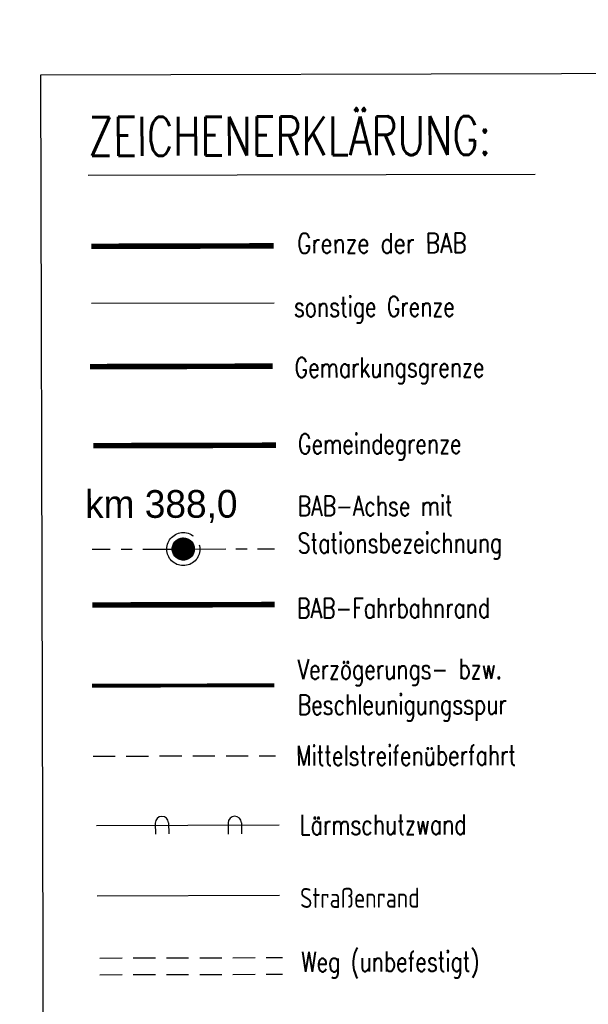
# Model space of a CAD drawing. Extents: x -134 to 1642, y -665 to 1050.
# Tile 69 of 88: x 1028 to 1079, y 203 to 292. Entities that reach past the tile are written whole.
import ezdxf

# ---------------------------------------------------------------- set-up
doc = ezdxf.new("R2010")
doc.units = 0
doc.header["$LTSCALE"] = 2
doc.header["$MEASUREMENT"] = 0
for name, pattern in [('ACHSE', [5.5, 4, -0.5, 0.5, -0.5]), ('AUSGEZOGEN', [0]), ('EinAusfädelung', [3.5, 2.5, -1]), ('GEMARKBAB', [3.7, 2, -0.5, 0.1, -0.5, 0.1, -0.5]), ('GEMEINDE', [3.5, 2, -0.5, 0.5, -0.5]), ('GESTRICH-X2', [1.5, 1, -0.5])]:
    doc.linetypes.add(name, pattern=pattern)
doc.layers.get('0').update_dxf_attribs({"color": 8, "linetype": 'AUSGEZOGEN'})
for name, color, linetype in [('ACHSETOP', 250, 'ACHSE'), ('EINAUSF', 8, 'EinAusfädelung'), ('FBRTOP', 8, 'AUSGEZOGEN'), ('GEMARKGRZ', 8, 'GEMARKBAB'), ('GEMEINGRZ', 8, 'GEMEINDE'), ('GRENZL', 8, 'AUSGEZOGEN'), ('GRENZL-BAB', 7, 'AUSGEZOGEN'), ('LAERMWAND', 8, 'AUSGEZOGEN'), ('LEGENDE', 7, 'AUSGEZOGEN'), ('MS-UEBERFAHRT', 8, 'GESTRICH-X2'), ('Rinne', 200, 'CONTINUOUS'), ('STRASSE', 8, 'AUSGEZOGEN'), ('WEG', 8, 'GESTRICH-X2')]:
    doc.layers.add(name, color=color, linetype=linetype)
doc.styles.add('ROMANS', font='romans.shx', dxfattribs={"width": 0.8})
doc.styles.add('UNIR-H', font='unir_h.shx', dxfattribs={"width": 0.8})

# ---------------------------------------------------------------- blocks, each defined once
blk = doc.blocks.new('*X17')
at = {"color": 0}
for p, q in [((212.234, 257.394), (213.242, 258.402)), ((212.236, 257.466), (213.169, 258.4)), ((212.237, 257.326), (213.31, 258.399)), ((212.244, 257.262), (213.373, 258.392)), ((212.244, 257.545), (213.09, 258.391)), ((212.254, 257.202), (213.434, 258.381)), ((212.261, 257.633), (213.003, 258.375)), ((212.268, 257.145), (213.491, 258.368)), ((212.284, 257.09), (213.545, 258.351)), ((212.29, 257.732), (212.903, 258.346)), ((212.303, 257.038), (213.597, 258.333)), ((212.324, 256.988), (213.647, 258.312)), ((212.343, 257.856), (212.779, 258.293)), ((212.347, 256.941), (213.694, 258.288)), ((212.372, 256.895), (213.74, 258.263)), ((212.399, 256.852), (213.783, 258.236)), ((212.428, 256.81), (213.825, 258.207)), ((212.459, 256.77), (213.865, 258.176)), ((212.492, 256.732), (213.903, 258.143)), ((212.526, 256.696), (213.939, 258.109)), ((212.563, 256.662), (213.974, 258.073)), ((212.601, 256.629), (214.006, 258.035)), ((212.64, 256.598), (214.037, 257.995)), ((212.682, 256.569), (214.066, 257.953)), ((212.726, 256.542), (214.093, 257.91)), ((212.771, 256.517), (214.119, 257.864)), ((212.819, 256.493), (214.142, 257.817)), ((212.868, 256.472), (214.163, 257.767)), ((212.92, 256.454), (214.182, 257.715)), ((212.975, 256.437), (214.198, 257.661)), ((213.032, 256.424), (214.211, 257.603)), ((213.092, 256.414), (214.222, 257.543)), ((213.156, 256.407), (214.229, 257.479)), ((213.224, 256.404), (214.232, 257.412)), ((213.296, 256.406), (214.23, 257.339)), ((213.375, 256.414), (214.222, 257.26)), ((213.463, 256.43), (214.205, 257.173)), ((213.563, 256.46), (214.176, 257.073)), ((213.686, 256.512), (214.123, 256.949))]:
    blk.add_line(p, q, dxfattribs=at)
blk = doc.blocks.new('SRMAST2')
at = {"color": 0}
blk.add_circle((0, 0), 0.999, dxfattribs=at)
blk.add_point((0, 0), dxfattribs=at)
blk.add_blockref('*X17', (-213.233, -257.403))
blk = doc.blocks.new('PP')
at = {"color": 0}
blk.add_circle((0, -0.006), 1.493, dxfattribs=at)
blk.add_point((0, 0), dxfattribs=at)

msp = doc.modelspace()

# ---------------------------------------------------------------- hatches: boundary and pattern name
at = {"layer": 'Rinne'}
h = msp.add_hatch(dxfattribs=at)
h.set_pattern_fill('ANSI31', color=256, scale=20, style=0)
edge = h.paths.add_edge_path()
edge.add_arc((275.368, -21751.935), 21947.712, 89.378358, 89.4555825, ccw=False)
edge.add_arc((441.164, -6471.327), 6666.204, 89.2382346, 89.378358, ccw=False)
edge.add_arc((-14330.566, -1117453.652), 1117746.729, 89.236362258, 89.238234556, ccw=False)
edge.add_arc((523.427, -3023.766), 3217.854, 89.201464, 89.236359, ccw=False)
edge.add_arc((555.116, -750.211), 944.078, 86.947295, 89.201464, ccw=False)
edge.add_arc((625.86, 576.328), 384.346, 266.94729, 270.48051)
edge.add_arc((580.862, 5941.795), 5750.002, 270.4805116, 270.6623839)
edge.add_arc((762.642, -9781.389), 9974.234, 90.5242944, 90.662384, ccw=False)
edge.add_arc((2442.173, -193318.226), 193518.754, 90.51436533, 90.52429443, ccw=False)
edge.add_arc((253.376, 50487.94), 50297.236, 270.5143659, 270.5338415)
edge.add_arc((717.25, 703), 510.135, 270.53384, 270.62712)
edge.add_arc((-30540.738, 2856402.629), 2856380.831, 270.627124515, 270.628371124)
edge.add_arc((769.636, 1592.381), 1398.889, 270.628371, 270.993107)
edge.add_arc((599.067, 11432.088), 11240.074, 270.9931067, 271.1217788)
edge.add_arc((275.388, -21749.981), 21944.958, 89.378358, 89.4555885, ccw=False)
edge.add_arc((441.152, -6472.293), 6666.37, 89.2382342, 89.378358, ccw=False)
edge.add_arc((-14329.56, -1117377.592), 1117669.861, 89.236362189, 89.238234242, ccw=False)
edge.add_arc((523.399, -3025.408), 3218.696, 89.201476, 89.236361, ccw=False)
edge.add_arc((555.097, -751.146), 944.214, 86.947292, 89.201476, ccw=False)
edge.add_arc((625.852, 575.592), 384.41, 266.94729, 270.48049)
edge.add_arc((580.849, 5941.868), 5750.874, 270.4804911, 270.6623925)
edge.add_arc((762.68, -9785.498), 9977.542, 90.5242933, 90.6623925, ccw=False)
edge.add_arc((2442.714, -193377.718), 193577.449, 90.51436665, 90.5242933, ccw=False)
edge.add_arc((253.389, 50486.674), 50296.77, 270.514367, 270.533841)
edge.add_arc((717.258, 702.216), 510.151, 270.53384, 270.62712)
edge.add_arc((-30543.476, 2856652.631), 2856631.648, 270.627124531, 270.628371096)
edge.add_arc((769.646, 1591.701), 1399.009, 270.628371, 270.993107)
edge.add_arc((599.068, 11431.925), 11240.712, 270.9931067, 271.1217807)
h = msp.add_hatch(dxfattribs=at)
h.set_pattern_fill('ANSI31', color=256, scale=20, style=0)
edge = h.paths.add_edge_path()
edge.add_arc((639.264, -229.862), 468.994, 97.56045, 98.5249, ccw=False)
edge.add_arc((578.784, 225.815), 9.321, 90.71516, 97.56045, ccw=False)
edge.add_arc((667.449, -6877.287), 7112.976, 90.4538576, 90.7151605, ccw=False)
edge.add_arc((644.044, -3922.606), 4158.203, 90.112101, 90.453858, ccw=False)
edge.add_arc((2970.466, -1192978.703), 1193216.576, 90.108965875, 90.112100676, ccw=False)
edge.add_arc((709.221, -3986.094), 4221.816, 90.056265, 90.108966, ccw=False)
edge.add_line((705.075, 235.72), (793.275, 235.805))
edge.add_arc((682.615, 115104.427), 114868.675, 270.05519655, 270.08324691)
edge.add_arc((860.113, -7060.435), 7296.316, 89.9719489, 90.083247, ccw=False)
edge.add_arc((863.682, 229.302), 6.577, 80.49913, 89.97195, ccw=False)
edge.add_arc((850.919, 153.041), 83.9, 77.8496, 80.49913, ccw=False)
edge.add_arc((867.522, 230.16), 5.014, 71.90569, 77.8496, ccw=False)
edge.add_arc((858.933, 203.871), 32.67, 69.57811, 71.90569, ccw=False)
edge.add_arc((639.264, -229.557), 469.492, 97.56045, 98.52874, ccw=False)
edge.add_arc((578.729, 226.534), 9.402, 90.71401, 97.56045, ccw=False)
edge.add_arc((667.895, -6928.254), 7164.745, 90.4538576, 90.714007, ccw=False)
edge.add_arc((644.026, -3915.105), 4151.502, 90.112098, 90.453858, ccw=False)
edge.add_arc((2972.638, -1194119.305), 1194357.98, 90.10896588, 90.112097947, ccw=False)
edge.add_arc((709.216, -3982.003), 4218.525, 90.056265, 90.108966, ccw=False)
edge.add_line((705.074, 236.52), (793.274, 236.605))
edge.add_arc((681.707, 116046.703), 115810.152, 270.05519674, 270.08297763)
edge.add_arc((860.34, -7298.993), 7535.674, 89.97407, 90.0829777, ccw=False)
edge.add_arc((863.748, 229.962), 6.718, 80.49913, 89.97407, ccw=False)
edge.add_arc((850.571, 151.231), 86.544, 77.86199, 80.49913, ccw=False)
edge.add_arc((867.68, 230.779), 5.177, 71.90569, 77.86199, ccw=False)
edge.add_arc((858.871, 203.818), 33.541, 69.5666, 71.90569, ccw=False)

# ---------------------------------------------------------------- linework, layer by layer
at = {"layer": 'ACHSETOP'}
for p, q in [((1034.217, 244.462), (1035.86, 244.466)), ((1036.83, 244.469), (1037.832, 244.471)), ((1038.796, 244.474), (1041.425, 244.48)), ((1043.46, 244.486), (1046.279, 244.493)), ((1047.196, 244.495), (1048.198, 244.498)), ((1049.148, 244.5), (1050.681, 244.504))]:
    msp.add_line(p, q, dxfattribs=at)
at = {"layer": 'EINAUSF', "const_width": 0.35}
msp.add_lwpolyline([(1034.2, 232.15), (1050.664, 232.193)], dxfattribs=at)
at = {"layer": 'FBRTOP', "const_width": 0.5}
msp.add_lwpolyline([(1034.23, 239.431), (1050.694, 239.473)], dxfattribs=at)
at = {"layer": 'GEMARKGRZ', "color": 7, "const_width": 0.5}
msp.add_lwpolyline([(1034.039, 260.938), (1050.503, 260.981)], dxfattribs=at)
at = {"layer": 'GEMEINGRZ', "color": 7, "const_width": 0.5}
msp.add_lwpolyline([(1034.342, 253.806), (1050.806, 253.848)], dxfattribs=at)
at = {"layer": 'GRENZL'}
msp.add_line((1034.173, 266.656), (1050.637, 266.698), dxfattribs=at)
at = {"layer": 'GRENZL-BAB', "const_width": 0.5}
msp.add_lwpolyline([(1034.153, 271.792), (1050.617, 271.834)], dxfattribs=at)
at = {"layer": 'LAERMWAND'}
for p, q in [((1034.63, 219.551), (1051.094, 219.593)), ((1039.918, 219.756), (1039.934, 218.756)), ((1041.118, 219.775), (1041.134, 218.775)), ((1046.495, 219.768), (1046.511, 218.768)), ((1047.695, 219.787), (1047.711, 218.787))]:
    msp.add_line(p, q, dxfattribs=at)
for centre in [(1040.518, 219.766), (1047.095, 219.778)]:
    msp.add_arc(centre, 0.6, 0.91482, 180.91482, dxfattribs=at)
at = {"layer": 'LEGENDE'}
msp.add_line((1033.879, 278.204), (1074.194, 278.308), dxfattribs=at)
msp.add_lwpolyline([(1030.003, 117.09), (1124.014, 117.331), (1123.577, 287.48), (1029.566, 287.238)], close=True, dxfattribs=at)
at = {"layer": 'MS-UEBERFAHRT'}
msp.add_line((1034.303, 225.796), (1050.768, 225.838), dxfattribs=at)
at = {"layer": 'STRASSE'}
msp.add_line((1034.662, 213.208), (1051.126, 213.251), dxfattribs=at)
at = {"layer": 'WEG'}
for p, q in [((1034.927, 207.583), (1051.391, 207.626)), ((1034.931, 206.08), (1051.395, 206.122))]:
    msp.add_line(p, q, dxfattribs=at)

# ---------------------------------------------------------------- block references
at = {"layer": 'ACHSETOP', "rotation": 0.1471602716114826}
for name in ['PP', 'SRMAST2']:
    msp.add_blockref(name, (1042.449, 244.483), dxfattribs=at)

# ---------------------------------------------------------------- texts
at = {"layer": 'ACHSETOP', "style": 'UNIR-H'}
msp.add_text('km 388,0', height=2.5, rotation=0.14716, dxfattribs=at).set_placement((1033.591, 247.281))
at = {"layer": 'LEGENDE', "style": 'ROMANS'}
for s, height, width, p in [('ZEICHENERKLÄRUNG:', 3.5, 0.75, (1033.892, 279.954)), ('Grenze der BAB', 1.8, 0.8, (1052.714, 271.16)), ('sonstige Grenze', 1.8, 0.75, (1052.425, 265.435)), ('Gemarkungsgrenze', 1.8, 0.75, (1052.497, 259.957)), ('Gemeindegrenze', 1.8, 0.75, (1052.8, 253.064)), ('BAB-Achse mit', 1.8, 0.75, (1052.76, 247.464)), ('Stationsbezeichnung', 1.8, 0.75, (1052.769, 244.112)), ('BAB-Fahrbahnrand', 1.8, 0.75, (1052.715, 238.246)), ('Verzögerungs- bzw.', 1.8, 0.75, (1052.759, 232.73)), ('Beschleunigungsspur', 1.8, 0.75, (1052.767, 229.534)), ('Mittelstreifenüberfahrt', 1.8, 0.75, (1052.628, 224.941)), ('Lärmschutzwand', 1.8, 0.75, (1052.955, 218.699)), ('Straßenrand', 1.8, 0.75, (1052.987, 212.103)), ('Weg (unbefestigt)', 1.8, 0.75, (1053.084, 206.346))]:
    msp.add_text(s, height=height, rotation=0.14716, dxfattribs=dict(at, width=width)).set_placement(p)

doc.saveas('drawing.dxf')
